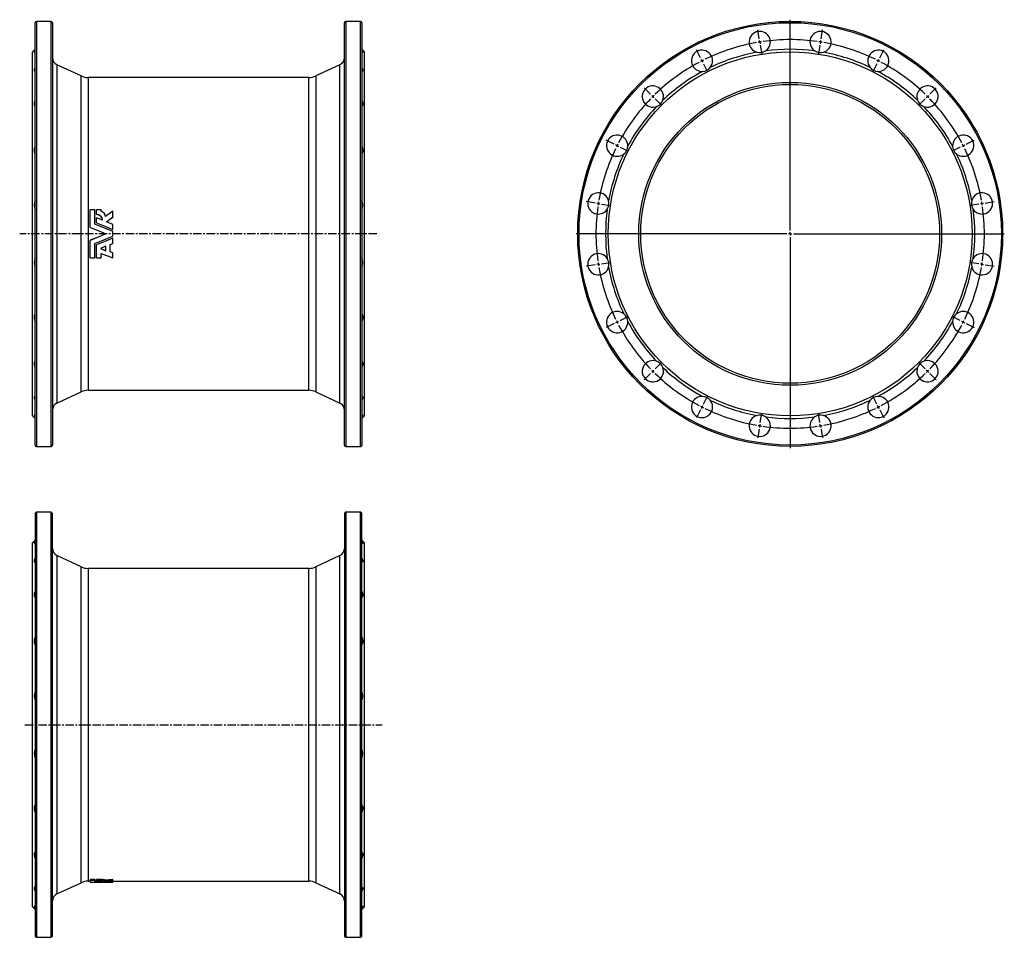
# Model space of a CAD drawing. Extents: x -163 to 1320, y -135 to 1247.
import ezdxf

# ---------------------------------------------------------------- set-up
doc = ezdxf.new("R2010")
doc.units = 0
doc.linetypes.add('CENTERX2', pattern=[20.32, 12.7, -2.54, 2.54, -2.54])
doc.layers.get('0').update_dxf_attribs({"linetype": 'CONTINUOUS'})
doc.layers.add('FORMAT', color=7, linetype='CONTINUOUS')

# ---------------------------------------------------------------- blocks, each defined once
blk = doc.blocks.new('SW_CENTERMARKSYMBOL_0')
at = {"layer": 'FORMAT', "color": 0}
for p, q in [((0, 5), (0, 322.5)), ((-5, 0), (-322.5, 0)), ((0, 0), (-2.5, 0)), ((0, 0), (0, 2.5)), ((0, 0), (0, -2.5)), ((0, 0), (2.5, 0)), ((5, 0), (322.5, 0)), ((0, -5), (0, -322.5))]:
    blk.add_line(p, q, dxfattribs=at)
blk = doc.blocks.new('SW_CENTERMARKSYMBOL_1')
at = {"layer": 'FORMAT', "color": 0}
for p, q in [((-0.8, 4.9), (-2.9, 18.3)), ((92.3, 4.9), (94.4, 18.3)), ((0, 0), (-0.4, 2.5)), ((0, 0), (0.4, -2.5)), ((45.8, -283.9), (45.8, 2.5)), ((91.5, 0), (91.1, -2.5)), ((91.5, 0), (91.9, 2.5)), ((-89.3, -23.8), (-95.4, -11.8)), ((0.8, -4.9), (2.9, -18.3)), ((90.7, -4.9), (88.6, -18.3)), ((180.8, -23.8), (186.9, -11.8)), ((-87, -28.3), (-88.2, -26.1)), ((-87, -28.3), (-85.9, -30.5)), ((178.5, -28.3), (177.4, -30.5)), ((178.5, -28.3), (179.7, -26.1)), ((-84.8, -32.7), (-78.6, -44.8)), ((176.3, -32.7), (170.2, -44.8)), ((-164.6, -78.5), (-174.2, -69)), ((256.1, -78.5), (265.7, -69)), ((-161.1, -82.1), (-162.8, -80.3)), ((-161.1, -82.1), (-159.3, -83.8)), ((-157.5, -85.6), (-148, -95.2)), ((249.1, -85.6), (239.5, -95.2)), ((252.6, -82.1), (250.8, -83.8)), ((252.6, -82.1), (254.4, -80.3)), ((-219.3, -153.8), (-231.3, -147.7)), ((310.8, -153.8), (322.9, -147.7)), ((-214.9, -156.1), (-217.1, -155)), ((-214.9, -156.1), (-212.6, -157.2)), ((-210.4, -158.4), (-198.4, -164.5)), ((301.9, -158.4), (289.9, -164.5)), ((306.4, -156.1), (304.1, -157.2)), ((306.4, -156.1), (308.6, -155)), ((-248.1, -242.4), (-261.4, -240.2)), ((-243.1, -243.1), (-245.6, -242.8)), ((-243.1, -243.1), (-240.7, -243.5)), ((-238.2, -243.9), (-224.9, -246)), ((329.7, -243.9), (316.4, -246)), ((334.7, -243.1), (332.2, -243.5)), ((334.7, -243.1), (337.1, -242.8)), ((339.6, -242.4), (352.9, -240.2)), ((40.8, -288.9), (-245.6, -288.9)), ((45.8, -288.9), (43.3, -288.9)), ((45.8, -288.9), (45.8, -286.4)), ((45.8, -288.9), (45.8, -291.4)), ((45.8, -288.9), (48.3, -288.9)), ((45.8, -293.9), (45.8, -580.3)), ((50.8, -288.9), (337.2, -288.9)), ((-248.1, -335.4), (-261.4, -337.5)), ((-243.1, -334.7), (-245.6, -335)), ((-243.1, -334.7), (-240.7, -334.3)), ((-238.2, -333.9), (-224.9, -331.8)), ((329.7, -333.9), (316.4, -331.8)), ((334.7, -334.7), (332.2, -334.3)), ((334.7, -334.7), (337.1, -335)), ((339.6, -335.4), (352.9, -337.5)), ((-210.4, -419.4), (-198.4, -413.3)), ((301.9, -419.4), (289.9, -413.3)), ((-219.3, -424), (-231.3, -430.1)), ((-214.9, -421.7), (-217.1, -422.8)), ((-214.9, -421.7), (-212.6, -420.6)), ((306.4, -421.7), (304.1, -420.6)), ((306.4, -421.7), (308.6, -422.8)), ((310.8, -424), (322.9, -430.1)), ((-157.5, -492.2), (-148, -482.6)), ((249.1, -492.2), (239.5, -482.6)), ((-164.6, -499.3), (-174.2, -508.8)), ((-161.1, -495.7), (-162.8, -497.5)), ((-161.1, -495.7), (-159.3, -494)), ((252.6, -495.7), (250.8, -494)), ((252.6, -495.7), (254.4, -497.5)), ((256.1, -499.3), (265.7, -508.8)), ((-84.8, -545.1), (-78.6, -533)), ((176.3, -545.1), (170.2, -533)), ((-87, -549.5), (-85.9, -547.3)), ((178.5, -549.5), (177.4, -547.3)), ((-89.3, -554), (-95.4, -566)), ((-87, -549.5), (-88.2, -551.7)), ((0.8, -572.9), (2.9, -559.5)), ((90.7, -572.9), (88.6, -559.5)), ((178.5, -549.5), (179.7, -551.7)), ((180.8, -554), (186.9, -566)), ((0, -577.8), (-0.4, -580.3)), ((0, -577.8), (0.4, -575.3)), ((91.5, -577.8), (91.1, -575.3)), ((91.5, -577.8), (91.9, -580.3)), ((-0.8, -582.7), (-2.9, -596.1)), ((92.3, -582.7), (94.4, -596.1))]:
    blk.add_line(p, q, dxfattribs=at)
for start, end in [(98.5103, 99), (81.9794, 98.0206), (81, 81.4897), (99.9794, 116.0206), (99, 99.4897), (80.5103, 81), (63.9794, 80.0206), (117, 117.4897), (116.5103, 117), (63, 63.4897), (62.5103, 63), (117.9794, 134.0206), (45.9794, 62.0206), (135.9794, 152.0206), (135, 135.4897), (134.5103, 135), (45, 45.4897), (44.5103, 45), (27.9794, 44.0206), (153.9794, 170.0206), (153, 153.4897), (152.5103, 153), (27, 27.4897), (26.5103, 27), (9.9794, 26.0206), (171.9794, 188.0206), (171, 171.4897), (170.5103, 171), (9, 9.4897), (8.5103, 9), (351.9794, 8.0206), (188.5103, 189), (189, 189.4897), (189.9794, 206.0206), (333.9794, 350.0206), (350.5103, 351), (351, 351.4897), (206.5103, 207), (207, 207.4897), (207.9794, 224.0206), (315.9794, 332.0206), (332.5103, 333), (333, 333.4897), (224.5103, 225), (225, 225.4897), (225.9794, 242.0206), (297.9794, 314.0206), (314.5103, 315), (315, 315.4897), (242.5103, 243), (297, 297.4897), (243, 243.4897), (243.9794, 260.0206), (279.9794, 296.0206), (296.5103, 297), (260.5103, 261), (261, 261.4897), (278.5103, 279), (279, 279.4897), (261.9794, 278.0206)]:
    blk.add_arc((45.8, -288.9), 292.5, start, end, dxfattribs=at)

msp = doc.modelspace()

# ---------------------------------------------------------------- linework, layer by layer
at = {"color": 7, "linetype": 'CONTINUOUS'}
for p, q in [((-140.1, 606.6), (-140.1, 1242.6)), ((-116.1, 1244.6), (-138.1, 1244.6)), ((-114.1, 1242.6), (-114.1, 924.6)), ((325.9, 606.6), (325.9, 1242.6)), ((349.9, 1244.6), (327.9, 1244.6)), ((351.9, 1242.6), (351.9, 924.6)), ((-140.1, 1202.6), (-144.1, 1198.6)), ((355.9, 1198.6), (351.9, 1202.6)), ((-144.1, 924.6), (-144.1, 1198.6)), ((355.9, 924.6), (355.9, 1198.6)), ((-70.8, 1162.5), (-107.1, 1179.4)), ((319, 1179.4), (282.7, 1162.5)), ((272.1, 1160.1), (-60.3, 1160.1)), ((-57.3, 934.4), (-57.3, 960.7)), ((-50.2, 960.7), (-57.3, 960.7)), ((-50.2, 939.4), (-50.2, 960.7)), ((-40.6, 960.7), (-47.4, 960.7)), ((-47.4, 953.9), (-47.4, 960.7)), ((-47.4, 953.9), (-47.4, 953.7)), ((-40.6, 958.7), (-40.6, 960.7)), ((-23, 950.1), (-23, 959)), ((-23, 950.1), (-23, 949.9)), ((-57.3, 934.4), (-57.3, 934.4)), ((-47.4, 941.2), (-47.4, 948.9)), ((-38.5, 945.3), (-47.4, 948.9)), ((-47.4, 941.2), (-47.4, 941.1)), ((-23, 938.9), (-32.6, 942.9)), ((-23, 931.2), (-23, 938.9)), ((-144.1, 650.6), (-144.1, 924.6)), ((-114.1, 924.6), (-114.1, 606.6)), ((-23, 931.2), (-23, 931.2)), ((-23, 921), (-23, 928.2)), ((351.9, 924.6), (351.9, 606.6)), ((355.9, 650.6), (355.9, 924.6)), ((-57.3, 914.9), (-57.3, 914.8)), ((-57.3, 888.5), (-57.3, 914.8)), ((-50.2, 888.5), (-50.2, 909.9)), ((-47.4, 908.1), (-47.4, 908)), ((-47.4, 888.5), (-47.4, 908)), ((-33.3, 906.1), (-41.8, 902.6)), ((-33.3, 899.3), (-33.3, 906.1)), ((-26.8, 908.8), (-23, 910.3)), ((-26.8, 897.6), (-26.8, 908.8)), ((-23, 918.1), (-23, 918)), ((-23, 910.3), (-23, 918)), ((-41.8, 902.6), (-33.3, 899.3)), ((-41.6, 902.7), (-33.3, 899.5)), ((-40.6, 888.5), (-40.6, 895.3)), ((-40.6, 895.3), (-23, 888.5)), ((-23, 896.3), (-26.8, 897.7)), ((-23, 896.1), (-26.8, 897.6)), ((-23, 896.3), (-23, 896.1)), ((-23, 888.5), (-23, 896.1)), ((-57.3, 888.5), (-50.2, 888.5)), ((-47.4, 888.5), (-40.6, 888.5)), ((-107.1, 669.8), (-70.8, 686.8)), ((-60.3, 689.1), (272.1, 689.1)), ((282.7, 686.8), (319, 669.8)), ((-144.1, 650.6), (-140.1, 646.6)), ((351.9, 646.6), (355.9, 650.6)), ((-138.1, 604.6), (-116.1, 604.6)), ((327.9, 604.6), (349.9, 604.6)), ((-116.1, 505.4), (-138.1, 505.4)), ((349.9, 505.4), (327.9, 505.4)), ((-140.1, 503.4), (-140.1, -132.6)), ((-114.1, -132.6), (-114.1, 503.4)), ((325.9, 503.4), (325.9, -132.6)), ((351.9, -132.6), (351.9, 503.4)), ((-140.1, 463.4), (-144.1, 459.4)), ((355.9, 459.4), (351.9, 463.4)), ((-144.1, -88.6), (-144.1, 459.4)), ((355.9, -88.6), (355.9, 459.4)), ((-70.8, 423.3), (-107.1, 440.2)), ((319, 440.2), (282.7, 423.3)), ((272.1, 420.9), (-60.3, 420.9)), ((-107.1, -69.3), (-70.8, -52.4)), ((-60.3, -50.1), (-57.3, -50.1)), ((-50.2, -47.3), (-57.3, -47.3)), ((-57.3, -47.3), (-57.3, -48.8)), ((-50.2, -48.8), (-57.3, -48.8)), ((-57.3, -51.4), (-57.3, -48.8)), ((-50.2, -47.3), (-50.2, -48.8)), ((-50.2, -51.1), (-50.2, -48.8)), ((-47.4, -49.7), (-50.2, -49.6)), ((-40.6, -47.3), (-47.4, -47.3)), ((-47.4, -48.8), (-47.4, -47.3)), ((-40.6, -48.8), (-47.4, -48.8)), ((-47.4, -49.8), (-47.4, -48.8)), ((-47.4, -50.3), (-47.4, -49.8)), ((-47.4, -51), (-47.4, -50.3)), ((-38.5, -50.7), (-47.4, -50.3)), ((-40.6, -48.8), (-40.6, -47.3)), ((-40.6, -49.1), (-40.6, -48.8)), ((-33.9, -50.1), (-33.9, -48.6)), ((-33.3, -51.6), (-23, -51.6)), ((-23, -51.1), (-32.6, -50.9)), ((-23, -49.1), (-23, -47.6)), ((-23, -50.2), (-23, -49.1)), ((-23, -50.1), (272.1, -50.1)), ((-23, -51.1), (-23, -50.2)), ((-23, -51.5), (-23, -51.1)), ((-23, -51.6), (-23, -51.5)), ((-23, -51.5), (-23, -51.5)), ((282.7, -52.4), (319, -69.3)), ((-144.1, -88.6), (-140.1, -92.6)), ((351.9, -92.6), (355.9, -88.6)), ((-138.1, -134.6), (-116.1, -134.6)), ((327.9, -134.6), (349.9, -134.6))]:
    msp.add_line(p, q, dxfattribs=at)
at = {"color": 8, "linetype": 'CONTINUOUS'}
for p, q in [((-138.1, 1244.6), (-138.1, 604.6)), ((-116.1, 924.6), (-116.1, 1244.6)), ((327.9, 1244.6), (327.9, 604.6)), ((349.9, 924.6), (349.9, 1244.6)), ((-107.1, 1179.4), (-107.1, 924.6)), ((319, 669.8), (319, 1179.4)), ((-70.8, 924.6), (-70.8, 1162.5)), ((-60.3, 1160.1), (-60.3, 924.6)), ((272.1, 924.6), (272.1, 1160.1)), ((282.7, 1162.5), (282.7, 686.8)), ((-116.1, 604.6), (-116.1, 924.6)), ((-107.1, 924.6), (-107.1, 669.8)), ((-70.8, 686.8), (-70.8, 924.6)), ((-60.3, 924.6), (-60.3, 689.1)), ((272.1, 689.1), (272.1, 924.6)), ((349.9, 604.6), (349.9, 924.6)), ((-138.1, 505.4), (-138.1, -134.6)), ((-116.1, -134.6), (-116.1, 505.4)), ((327.9, 505.4), (327.9, -134.6)), ((349.9, -134.6), (349.9, 505.4)), ((-107.1, 440.2), (-107.1, -69.3)), ((319, -69.3), (319, 440.2)), ((-70.8, -52.4), (-70.8, 423.3)), ((-60.3, 420.9), (-60.3, -50.1)), ((272.1, -50.1), (272.1, 420.9)), ((282.7, 423.3), (282.7, -52.4))]:
    msp.add_line(p, q, dxfattribs=at)
at = {"color": 7, "linetype": 'CONTINUOUS', "flags": 128}
for points in [[(-140.1, 1200.2), (-140.6, 1199.5), (-141, 1198.9), (-141.3, 1198.5), (-141.5, 1198.1), (-141.6, 1197.8), (-141.5, 1197.6), (-141.4, 1197.5), (-141.2, 1197.5), (-140.8, 1197.7), (-140.5, 1197.8), (-140.1, 1198.1)], [(351.9, 1200.2), (352.4, 1199.5), (352.8, 1198.9), (353.1, 1198.5), (353.3, 1198.1), (353.4, 1197.8), (353.4, 1197.6), (353.3, 1197.5), (353, 1197.5), (352.7, 1197.7), (352.3, 1197.8), (351.9, 1198.1)], [(-140.1, 1175.2), (-140.6, 1174.3), (-141, 1173.4), (-141.3, 1172.6), (-141.5, 1171.8), (-141.6, 1171.1), (-141.5, 1170.5), (-141.4, 1170.1), (-141.2, 1169.7), (-140.8, 1169.5), (-140.5, 1169.3), (-140.1, 1169.3)], [(351.9, 1175.2), (352.4, 1174.3), (352.8, 1173.4), (353.1, 1172.6), (353.3, 1171.8), (353.4, 1171.1), (353.4, 1170.5), (353.3, 1170.1), (353, 1169.7), (352.7, 1169.5), (352.3, 1169.3), (351.9, 1169.3)], [(-140.1, 1125.8), (-140.6, 1124.7), (-141, 1123.5), (-141.3, 1122.4), (-141.5, 1121.4), (-141.6, 1120.4), (-141.5, 1119.4), (-141.4, 1118.6), (-141.2, 1117.9), (-140.8, 1117.3), (-140.5, 1116.9), (-140.1, 1116.5)], [(351.9, 1125.8), (352.4, 1124.7), (352.8, 1123.5), (353.1, 1122.4), (353.3, 1121.4), (353.4, 1120.4), (353.4, 1119.4), (353.3, 1118.6), (353, 1117.9), (352.7, 1117.3), (352.3, 1116.9), (351.9, 1116.5)], [(-140.1, 1056.7), (-140.6, 1055.4), (-141, 1054.2), (-141.3, 1052.9), (-141.5, 1051.7), (-141.6, 1050.4), (-141.5, 1049.2), (-141.4, 1048.2), (-141.2, 1047.2), (-140.8, 1046.3), (-140.5, 1045.6), (-140.1, 1044.9)], [(351.9, 1056.7), (352.4, 1055.4), (352.8, 1054.2), (353.1, 1052.9), (353.3, 1051.7), (353.4, 1050.4), (353.4, 1049.2), (353.3, 1048.2), (353, 1047.2), (352.7, 1046.3), (352.3, 1045.6), (351.9, 1044.9)], [(-23, 959), (-28.4, 954.9), (-33.9, 950.8)], [(-32.6, 942.9), (-27.8, 946.5), (-23, 950.1)], [(-32.5, 942.8), (-27.8, 946.3), (-23, 949.9)], [(-57.3, 934.4), (-45.3, 929.5), (-33.3, 924.6)], [(-57.3, 934.4), (-45.3, 929.5), (-33.3, 924.6)], [(-23, 928.2), (-36.6, 933.8), (-50.2, 939.4)], [(-47.4, 941.2), (-35.2, 936.2), (-23, 931.2)], [(-47.4, 941.1), (-35.2, 936.1), (-23, 931.2)], [(-33.3, 924.6), (-45.3, 919.7), (-57.3, 914.8)], [(-33.3, 924.6), (-45.3, 919.7), (-57.3, 914.9)], [(-50.2, 909.9), (-36.6, 915.4), (-23, 921)], [(-23, 918.1), (-35.2, 913.1), (-47.4, 908.1)], [(-23, 918), (-35.2, 913), (-47.4, 908)], [(-140.1, 804.3), (-140.6, 803.5), (-141, 802.6), (-141.3, 801.6), (-141.5, 800.5), (-141.6, 799.4), (-141.5, 798.2), (-141.4, 797), (-141.2, 795.8), (-140.8, 794.6), (-140.5, 793.6), (-140.1, 792.6)], [(351.9, 804.3), (352.4, 803.5), (352.8, 802.6), (353.1, 801.6), (353.3, 800.5), (353.4, 799.4), (353.4, 798.2), (353.3, 797), (353, 795.8), (352.7, 794.6), (352.3, 793.6), (351.9, 792.6)], [(-140.1, 732.8), (-140.6, 732.3), (-141, 731.7), (-141.3, 731), (-141.5, 730.2), (-141.6, 729.3), (-141.5, 728.4), (-141.4, 727.4), (-141.2, 726.4), (-140.8, 725.3), (-140.5, 724.4), (-140.1, 723.4)], [(351.9, 732.8), (352.4, 732.3), (352.8, 731.7), (353.1, 731), (353.3, 730.2), (353.4, 729.3), (353.4, 728.4), (353.3, 727.4), (353, 726.4), (352.7, 725.3), (352.3, 724.4), (351.9, 723.4)], [(-140.1, 680), (-140.6, 679.9), (-141, 679.7), (-141.3, 679.4), (-141.5, 678.9), (-141.6, 678.4), (-141.5, 677.8), (-141.4, 677.1), (-141.2, 676.3), (-140.8, 675.5), (-140.5, 674.8), (-140.1, 674)], [(351.9, 680), (352.4, 679.9), (352.8, 679.7), (353.1, 679.4), (353.3, 678.9), (353.4, 678.4), (353.4, 677.8), (353.3, 677.1), (353, 676.3), (352.7, 675.5), (352.3, 674.8), (351.9, 674)], [(-140.1, 651.2), (-140.6, 651.4), (-141, 651.6), (-141.3, 651.7), (-141.5, 651.7), (-141.6, 651.6), (-141.5, 651.3), (-141.4, 651), (-141.2, 650.6), (-140.8, 650.1), (-140.5, 649.6), (-140.1, 649.1)], [(351.9, 651.2), (352.4, 651.4), (352.8, 651.6), (353.1, 651.7), (353.3, 651.7), (353.4, 651.6), (353.4, 651.3), (353.3, 651), (353, 650.6), (352.7, 650.1), (352.3, 649.6), (351.9, 649.1)], [(-140.1, 461), (-140.6, 460.3), (-141, 459.8), (-141.3, 459.3), (-141.5, 458.9), (-141.6, 458.6), (-141.5, 458.4), (-141.4, 458.3), (-141.2, 458.4), (-140.8, 458.5), (-140.5, 458.7), (-140.1, 458.9)], [(351.9, 461), (352.4, 460.3), (352.8, 459.8), (353.1, 459.3), (353.3, 458.9), (353.4, 458.6), (353.4, 458.4), (353.3, 458.3), (353, 458.4), (352.7, 458.5), (352.3, 458.7), (351.9, 458.9)], [(-140.1, 436.1), (-140.6, 435.1), (-141, 434.2), (-141.3, 433.4), (-141.5, 432.6), (-141.6, 431.9), (-141.5, 431.4), (-141.4, 430.9), (-141.2, 430.6), (-140.8, 430.3), (-140.5, 430.2), (-140.1, 430.1)], [(351.9, 436.1), (352.4, 435.1), (352.8, 434.2), (353.1, 433.4), (353.3, 432.6), (353.4, 431.9), (353.4, 431.4), (353.3, 430.9), (353, 430.6), (352.7, 430.3), (352.3, 430.2), (351.9, 430.1)], [(-140.1, 386.6), (-140.6, 385.5), (-141, 384.3), (-141.3, 383.2), (-141.5, 382.2), (-141.6, 381.2), (-141.5, 380.2), (-141.4, 379.5), (-141.2, 378.8), (-140.8, 378.2), (-140.5, 377.7), (-140.1, 377.3)], [(351.9, 386.6), (352.4, 385.5), (352.8, 384.3), (353.1, 383.2), (353.3, 382.2), (353.4, 381.2), (353.4, 380.2), (353.3, 379.5), (353, 378.8), (352.7, 378.2), (352.3, 377.7), (351.9, 377.3)], [(-140.1, 317.5), (-140.6, 316.2), (-141, 315), (-141.3, 313.7), (-141.5, 312.5), (-141.6, 311.2), (-141.5, 310.1), (-141.4, 309), (-141.2, 308), (-140.8, 307.1), (-140.5, 306.4), (-140.1, 305.7)], [(351.9, 317.5), (352.4, 316.2), (352.8, 315), (353.1, 313.7), (353.3, 312.5), (353.4, 311.2), (353.4, 310.1), (353.3, 309), (353, 308), (352.7, 307.1), (352.3, 306.4), (351.9, 305.7)], [(-140.1, 65.1), (-140.6, 64.3), (-141, 63.4), (-141.3, 62.4), (-141.5, 61.3), (-141.6, 60.2), (-141.5, 59), (-141.4, 57.8), (-141.2, 56.6), (-140.8, 55.5), (-140.5, 54.4), (-140.1, 53.4)], [(351.9, 65.1), (352.4, 64.3), (352.8, 63.4), (353.1, 62.4), (353.3, 61.3), (353.4, 60.2), (353.4, 59), (353.3, 57.8), (353, 56.6), (352.7, 55.5), (352.3, 54.4), (351.9, 53.4)], [(-140.1, -6.4), (-140.6, -6.9), (-141, -7.5), (-141.3, -8.2), (-141.5, -9), (-141.6, -9.9), (-141.5, -10.8), (-141.4, -11.8), (-141.2, -12.8), (-140.8, -13.9), (-140.5, -14.8), (-140.1, -15.7)], [(351.9, -6.4), (352.4, -6.9), (352.8, -7.5), (353.1, -8.2), (353.3, -9), (353.4, -9.9), (353.4, -10.8), (353.3, -11.8), (353, -12.8), (352.7, -13.9), (352.3, -14.8), (351.9, -15.7)], [(-140.1, -59.2), (-140.6, -59.3), (-141, -59.5), (-141.3, -59.8), (-141.5, -60.3), (-141.6, -60.8), (-141.5, -61.4), (-141.4, -62.1), (-141.2, -62.8), (-140.8, -63.7), (-140.5, -64.4), (-140.1, -65.2)], [(-57.3, -51.4), (-45.3, -51.5), (-33.3, -51.6)], [(-23, -51.5), (-36.6, -51.4), (-50.2, -51.1)], [(-47.4, -49.8), (-46.4, -49.8), (-45.4, -49.8), (-44.4, -49.8), (-43.5, -49.9), (-42.6, -49.9), (-41.7, -50), (-41, -50.1), (-40.4, -50.2), (-39.8, -50.2), (-39.3, -50.3), (-39, -50.4), (-38.7, -50.5), (-38.6, -50.6), (-38.5, -50.7)], [(-47.4, -51), (-35.2, -51.3), (-23, -51.5)], [(-23, -47.6), (-28.4, -48.1), (-33.9, -48.6)], [(-23, -49.1), (-28.4, -49.6), (-33.9, -50.1)], [(-32.6, -50.9), (-27.8, -50.6), (-23, -50.2)], [(351.9, -59.2), (352.4, -59.3), (352.8, -59.5), (353.1, -59.8), (353.3, -60.3), (353.4, -60.8), (353.4, -61.4), (353.3, -62.1), (353, -62.8), (352.7, -63.7), (352.3, -64.4), (351.9, -65.2)], [(-140.1, -88), (-140.6, -87.8), (-141, -87.6), (-141.3, -87.5), (-141.5, -87.5), (-141.6, -87.6), (-141.5, -87.9), (-141.4, -88.2), (-141.2, -88.6), (-140.8, -89.1), (-140.5, -89.6), (-140.1, -90.1)], [(351.9, -88), (352.4, -87.8), (352.8, -87.6), (353.1, -87.5), (353.3, -87.5), (353.4, -87.6), (353.4, -87.9), (353.3, -88.2), (353, -88.6), (352.7, -89.1), (352.3, -89.6), (351.9, -90.1)]]:
    msp.add_lwpolyline(points, dxfattribs=at)
at = {"color": 7, "linetype": 'CONTINUOUS'}
for radius in [320, 274, 228, 225]:
    msp.add_circle((997.1, 924.6), radius, dxfattribs=at)
at = {"color": 8, "linetype": 'CONTINUOUS'}
msp.add_circle((997.1, 924.6), 318, dxfattribs=at)
at = {"color": 7, "linetype": 'CONTINUOUS'}
for centre, radius, start, end in [((-138.1, 1242.6), 2, 90, 180), ((-116.1, 1242.6), 2, 0, 90), ((327.9, 1242.6), 2, 90, 180), ((349.9, 1242.6), 2, 0, 90), ((951.3, 1213.5), 16, 303.3369, 254.6631), ((1042.8, 1213.5), 16, 285.3369, 236.6631), ((864.3, 1185.2), 16, 321.3369, 272.6631), ((997.1, 924.6), 278, 82.3591, 97.6409), ((1129.9, 1185.2), 16, 267.3369, 218.6631), ((-102.1, 1190.3), 12, 180, 245), ((313.9, 1190.3), 12, 295, 0), ((997.1, 924.6), 278, 100.3591, 115.6409), ((951.3, 1213.5), 16, 254.6631, 303.3369), ((1042.8, 1213.5), 16, 236.6629, 285.3371), ((997.1, 924.6), 278, 64.3591, 79.6409), ((864.3, 1185.2), 16, 272.663, 321.3371), ((1129.9, 1185.2), 16, 218.663, 267.3369), ((-60.3, 1185.1), 25, 245, 270), ((272.1, 1185.1), 25, 270, 295), ((997.1, 924.6), 278, 118.3591, 133.6409), ((997.1, 924.6), 278, 46.3591, 61.6409), ((790.3, 1131.4), 16, 339.3369, 290.6631), ((1203.9, 1131.4), 16, 249.3369, 200.6631), ((997.1, 924.6), 278, 136.3591, 151.6409), ((790.3, 1131.4), 16, 290.6629, 339.3371), ((1203.9, 1131.4), 16, 200.6629, 249.3371), ((997.1, 924.6), 278, 28.3591, 43.6409), ((736.5, 1057.4), 16, 357.3369, 308.6631), ((1257.7, 1057.4), 16, 231.3369, 182.6631), ((736.5, 1057.4), 16, 308.663, 357.3369), ((1257.7, 1057.4), 16, 182.663, 231.3371), ((997.1, 924.6), 278, 154.3591, 169.6409), ((997.1, 924.6), 278, 10.3591, 25.6409), ((708.2, 970.4), 16, 15.3369, 326.6631), ((1286, 970.4), 16, 213.3369, 164.6631), ((-126.8, 968.1), 14.8, 153.8653, 206.1347), ((338.7, 968.1), 14.8, 333.8653, 26.1347), ((708.2, 970.4), 16, 326.6629, 15.3371), ((1286, 970.4), 16, 164.6631, 213.3369), ((-47.4, 945), 8.92, 2.0181, 89.9931), ((-47.4, 944.8), 8.88, 2.9941, 90.2204), ((-44.4, 948.6), 10.8, 12.0552, 69.1155), ((997.1, 924.6), 278, 172.3591, 187.6409), ((997.1, 924.6), 278, 352.3591, 7.6409), ((708.2, 878.9), 16, 33.3369, 344.6631), ((1286, 878.9), 16, 195.3369, 146.6631), ((-126.5, 881.1), 15, 154.3103, 205.6897), ((338.4, 881.1), 15, 334.3103, 25.6897), ((708.2, 878.9), 16, 344.6631, 33.3369), ((1286, 878.9), 16, 146.6629, 195.3371), ((997.1, 924.6), 278, 190.3591, 205.6409), ((997.1, 924.6), 278, 334.3591, 349.6409), ((736.5, 791.8), 16, 51.3369, 2.6631), ((736.5, 791.8), 16, 2.663, 51.3371), ((1257.7, 791.8), 16, 177.3369, 128.6631), ((1257.7, 791.8), 16, 128.663, 177.3369), ((997.1, 924.6), 278, 208.3591, 223.6409), ((997.1, 924.6), 278, 316.3591, 331.6409), ((790.3, 717.8), 16, 69.3369, 20.6631), ((790.3, 717.8), 16, 20.6629, 69.3371), ((1203.9, 717.8), 16, 159.3369, 110.6631), ((1203.9, 717.8), 16, 110.6629, 159.3371), ((997.1, 924.6), 278, 226.3591, 241.6409), ((997.1, 924.6), 278, 298.3591, 313.6409), ((-60.3, 664.1), 25, 90, 115), ((272.1, 664.1), 25, 65, 90), ((-102.1, 659), 12, 115, 180), ((313.9, 659), 12, 0, 65), ((864.3, 664), 16, 87.3369, 38.6631), ((864.3, 664), 16, 38.663, 87.3369), ((997.1, 924.6), 278, 244.3591, 259.6409), ((997.1, 924.6), 278, 280.3591, 295.6409), ((1129.9, 664), 16, 141.3369, 92.6631), ((1129.9, 664), 16, 92.663, 141.3371), ((951.3, 635.7), 16, 105.3369, 56.6631), ((951.3, 635.7), 16, 56.6629, 105.3371), ((997.1, 924.6), 278, 262.3591, 277.6409), ((1042.8, 635.7), 16, 123.3369, 74.6631), ((1042.8, 635.7), 16, 74.6631, 123.3369), ((-138.1, 606.6), 2, 180, 270), ((-116.1, 606.6), 2, 270, 0), ((327.9, 606.6), 2, 180, 270), ((349.9, 606.6), 2, 270, 0), ((-138.1, 503.4), 2, 90, 180), ((-116.1, 503.4), 2, 0, 90), ((327.9, 503.4), 2, 90, 180), ((349.9, 503.4), 2, 0, 90), ((-102.1, 451.1), 12, 180, 245), ((313.9, 451.1), 12, 295, 0), ((-60.3, 445.9), 25, 245, 270), ((272.1, 445.9), 25, 270, 295), ((-126.8, 228.9), 14.8, 153.8653, 206.1347), ((338.7, 228.9), 14.8, 333.8653, 26.1347), ((-126.5, 142), 15, 154.3103, 205.6897), ((338.4, 142), 15, 334.3103, 25.6897), ((-60.3, -75.1), 25, 90, 115), ((-40.6, -70.9), 23.2, 73.1551, 89.9323), ((-40.6, -72.3), 23.2, 73.0728, 89.9083), ((272.1, -75.1), 25, 65, 90), ((-102.1, -80.2), 12, 115, 180), ((313.9, -80.2), 12, 0, 65), ((-138.1, -132.6), 2, 180, 270), ((-116.1, -132.6), 2, 270, 0), ((327.9, -132.6), 2, 180, 270), ((349.9, -132.6), 2, 270, 0)]:
    msp.add_arc(centre, radius, start, end, dxfattribs=at)
at = {"layer": 'FORMAT', "linetype": 'CENTERX2'}
for p, q in [((374.8, 924.6), (-163.3, 924.6)), ((-155.3, 185.4), (382.7, 185.4))]:
    msp.add_line(p, q, dxfattribs=at)

# ---------------------------------------------------------------- block references
at = {"layer": 'FORMAT'}
for name, p in [('SW_CENTERMARKSYMBOL_0', (997.1, 924.6)), ('SW_CENTERMARKSYMBOL_1', (951.3, 1213.5))]:
    msp.add_blockref(name, p, dxfattribs=at)

doc.saveas('drawing.dxf')
